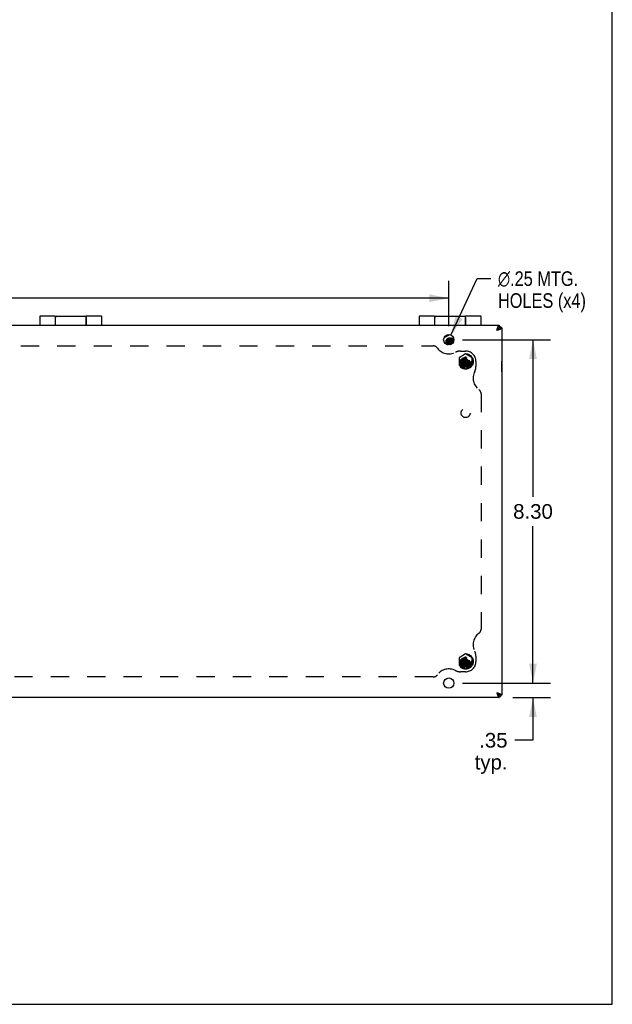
# Model space of a CAD drawing. Header units: inches. Extents: x 0 to 80, y 0 to 51.8.
# Tile 10 of 11: x 65.7 to 80, y 0 to 23.8. Entities that reach past the tile are written whole.
import ezdxf

# ---------------------------------------------------------------- set-up
doc = ezdxf.new("R2010")
doc.units = ezdxf.units.IN
doc.header["$LTSCALE"] = 4.400265
doc.header["$MEASUREMENT"] = 0
doc.linetypes.add('HIDDEN', pattern=[0.2, 0.1, -0.1])
doc.layers.get('0').update_dxf_attribs({"linetype": 'CONTINUOUS'})
for name, color, linetype in [('02___PRT_ALL_AXES', 7, 'CONTINUOUS'), ('06___PRT_ALL_SURFS', 7, 'CONTINUOUS'), ('DEFAULT_2', 8, 'HIDDEN'), ('DIMENSIONS', 7, 'CONTINUOUS')]:
    doc.layers.add(name, color=color, linetype=linetype)
doc.styles.get("Standard").update_dxf_attribs({"font": 'arial.ttf'})
doc.styles.add('TEXTSTYLE_1', font='gdt', dxfattribs={"width": 0.8})
doc.dimstyles.new('DIMSTYLE_1', dxfattribs={"dimtxt": 0.352962, "dimasz": 0.470617, "dimexe": 0.09, "dimexo": 0.07, "dimgap": 0.0375, "dimtad": 0, "dimtih": 1, "dimtoh": 1, "dimzin": 4, "dimdsep": 46, "dimtxsty": 'Standard', "dimblk": '_FILLED', "dimblk1": '_FILLED', "dimblk2": '_FILLED', "dimcen": 0.09, "dimazin": 1, "dimtfac": 1, "dimtofl": 0, "dimtmove": 0, "dimatfit": 3, "dimldrblk": '_FILLED', "dimfxl": 1, "dimtolj": 1, "dimtzin": 4, "dimarcsym": 0})
doc.dimstyles.new('DIMSTYLE_2', dxfattribs={"dimtxt": 0.352962, "dimasz": 0.470617, "dimexe": 0.09, "dimexo": 0.07, "dimgap": 0.09, "dimtad": 0, "dimtih": 1, "dimtoh": 1, "dimzin": 4, "dimdsep": 46, "dimtxsty": 'Standard', "dimblk": '_FILLED', "dimblk1": '_FILLED', "dimblk2": '_FILLED', "dimcen": 0.09, "dimazin": 1, "dimtfac": 1, "dimtofl": 0, "dimtmove": 0, "dimatfit": 1, "dimldrblk": '_FILLED', "dimfxl": 1, "dimtolj": 1, "dimtzin": 4, "dimarcsym": 0})

# ---------------------------------------------------------------- blocks, each defined once
blk = doc.blocks.new('_FILLED')
at = {"color": 0, "linetype": 'ByBlock'}
blk.add_solid([(0, 0), (-1, 0.2), (-1, -0.2)], dxfattribs=at)
blk = doc.blocks.new('*D15')
at = {"layer": 'DIMENSIONS', "color": 2, "linetype": 'Continuous'}
for p, q in [((48.615, 16.39), (48.615, 17.487)), ((76.053, 16.39), (76.053, 17.487)), ((48.615, 17.064), (61.541, 17.064)), ((76.053, 17.064), (63.127, 17.064))]:
    blk.add_line(p, q, dxfattribs=at)
at = {"layer": 'DIMENSIONS', "color": 2, "linetype": 'Continuous', "xscale": 0.4706166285, "yscale": 0.4706166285, "zscale": 0.4706166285, "rotation": 180}
blk.add_blockref('_FILLED', (48.615, 17.064), dxfattribs=at)
at = {"layer": 'DIMENSIONS', "color": 2, "linetype": 'Continuous', "xscale": 0.4706166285, "yscale": 0.4706166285, "zscale": 0.4706166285}
blk.add_blockref('_FILLED', (76.053, 17.064), dxfattribs=at)
at = {"layer": 'DIMENSIONS', "color": 2, "linetype": 'Continuous', "insert": (62.334, 17.24), "char_height": 0.353, "width": 1.2334, "attachment_point": 2, "line_spacing_factor": 0.9}
blk.add_mtext('27.44', dxfattribs=at)
blk = doc.blocks.new('*D16')
at = {"layer": 'DIMENSIONS', "color": 2, "linetype": 'Continuous'}
for p, q in [((76.382, 16.061), (78.512, 16.061)), ((78.088, 16.061), (78.088, 12.264)), ((78.088, 7.761), (78.088, 11.558)), ((76.382, 7.761), (78.512, 7.761))]:
    blk.add_line(p, q, dxfattribs=at)
at = {"layer": 'DIMENSIONS', "color": 2, "linetype": 'Continuous', "xscale": 0.4706166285, "yscale": 0.4706166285, "zscale": 0.4706166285}
for p, rotation in [((78.088, 16.061), 90), ((78.088, 7.761), 270)]:
    blk.add_blockref('_FILLED', p, dxfattribs=dict(at, rotation=rotation))
at = {"layer": 'DIMENSIONS', "color": 2, "linetype": 'Continuous', "insert": (78.088, 12.087), "char_height": 0.353, "width": 0.95917, "attachment_point": 2, "line_spacing_factor": 0.9}
blk.add_mtext('8.30', dxfattribs=at)
blk = doc.blocks.new('*D17')
at = {"layer": 'DIMENSIONS', "color": 2, "linetype": 'Continuous'}
for p, q in [((78.088, 7.761), (78.088, 8.702)), ((76.382, 7.761), (78.512, 7.761)), ((77.603, 7.411), (78.512, 7.411)), ((78.088, 7.411), (78.088, 6.38)), ((78.088, 6.38), (77.65, 6.38))]:
    blk.add_line(p, q, dxfattribs=at)
at = {"layer": 'DIMENSIONS', "color": 2, "linetype": 'Continuous', "xscale": 0.4706166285, "yscale": 0.4706166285, "zscale": 0.4706166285}
for p, rotation in [((78.088, 7.761), 270), ((78.088, 7.411), 90)]:
    blk.add_blockref('_FILLED', p, dxfattribs=dict(at, rotation=rotation))
at = {"layer": 'DIMENSIONS', "color": 2, "linetype": 'Continuous', "insert": (77.473, 6.557), "char_height": 0.353, "width": 0.79384, "attachment_point": 3, "line_spacing_factor": 0.9}
blk.add_mtext('.35\\Ptyp.', dxfattribs=at)
blk = doc.blocks.new('*D18')
at = {"layer": 'DIMENSIONS', "color": 2, "linetype": 'Continuous'}
for p, q in [((76.106, 16.174), (76.74, 17.536)), ((76.74, 17.536), (77.066, 17.536))]:
    blk.add_line(p, q, dxfattribs=at)
at = {"layer": 'DIMENSIONS', "color": 2, "linetype": 'Continuous', "xscale": 0.4706166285, "yscale": 0.4706166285, "zscale": 0.4706166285, "rotation": 245.0159855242}
blk.add_blockref('_FILLED', (76.106, 16.174), dxfattribs=at)
at = {"layer": 'DIMENSIONS', "color": 2, "linetype": 'Continuous', "insert": (77.242, 17.713), "char_height": 0.35296, "width": 2.65444, "attachment_point": 1, "line_spacing_factor": 0.9, "style": 'TEXTSTYLE_1'}
blk.add_mtext('{\\fgdt;n}\\fArial;.25 MTG.\\PHOLES (x4)', dxfattribs=at)

msp = doc.modelspace()

# ---------------------------------------------------------------- linework, layer by layer
at = {"color": 7, "linetype": 'Continuous'}
for p, q in [((80.005, 0), (80.005, 51.768)), ((66.167, 16.618), (66.167, 16.411)), ((66.542, 16.631), (66.542, 16.411)), ((66.547, 16.411), (66.547, 16.601)), ((67.287, 16.601), (67.287, 16.411)), ((67.292, 16.411), (67.292, 16.631)), ((67.667, 16.411), (67.667, 16.618)), ((75.334, 16.618), (75.334, 16.411)), ((75.709, 16.631), (75.709, 16.411)), ((75.714, 16.411), (75.714, 16.601)), ((76.454, 16.601), (76.454, 16.411)), ((76.459, 16.411), (76.459, 16.631)), ((76.834, 16.411), (76.834, 16.618)), ((77.252, 16.329), (77.214, 16.291)), ((77.274, 16.411), (77.274, 16.351)), ((77.274, 16.381), (77.304, 16.381)), ((77.334, 16.351), (77.274, 16.351)), ((76.085, 15.98), (76.084, 15.98)), ((76.03, 15.94), (76.03, 15.939)), ((76.03, 15.94), (76.03, 15.939)), ((76.03, 15.939), (76.03, 15.939)), ((76.03, 15.939), (76.03, 15.938)), ((77.338, 15.539), (77.334, 15.539)), ((77.338, 15.283), (77.338, 15.539)), ((77.338, 15.283), (77.334, 15.283)), ((77.214, 7.531), (77.252, 7.492)), ((77.334, 7.471), (77.274, 7.471)), ((77.274, 7.411), (77.274, 7.471)), ((77.274, 7.441), (77.304, 7.441)), ((0, 0), (80.005, 0))]:
    msp.add_line(p, q, dxfattribs=at)
at = {"color": 3, "linetype": 'Continuous'}
for p, q in [((47.394, 16.411), (77.274, 16.411)), ((77.304, 16.381), (77.304, 16.351)), ((77.334, 16.351), (77.334, 7.471)), ((77.274, 7.411), (47.394, 7.411)), ((77.304, 7.471), (77.304, 7.441))]:
    msp.add_line(p, q, dxfattribs=at)
at = {"color": 7, "linetype": 'Continuous'}
for points in [[(66.542, 16.561), (66.542, 16.561), (66.542, 16.56), (66.542, 16.56), (66.542, 16.559), (66.542, 16.558), (66.542, 16.558), (66.542, 16.557), (66.542, 16.557), (66.542, 16.556), (66.542, 16.556), (66.542, 16.556), (66.543, 16.555), (66.543, 16.555), (66.543, 16.554), (66.543, 16.554), (66.543, 16.554), (66.543, 16.553), (66.543, 16.553), (66.543, 16.553), (66.543, 16.553), (66.543, 16.552), (66.543, 16.552), (66.544, 16.552), (66.544, 16.552)], [(67.291, 16.552), (67.291, 16.552), (67.291, 16.552), (67.291, 16.552), (67.291, 16.553), (67.291, 16.553), (67.291, 16.553), (67.291, 16.553), (67.291, 16.554), (67.291, 16.554), (67.291, 16.554), (67.291, 16.555), (67.292, 16.555), (67.292, 16.556), (67.292, 16.556), (67.292, 16.556), (67.292, 16.557), (67.292, 16.557), (67.292, 16.558), (67.292, 16.558), (67.292, 16.559), (67.292, 16.56), (67.292, 16.56), (67.292, 16.561), (67.292, 16.561)], [(75.709, 16.561), (75.709, 16.561), (75.709, 16.56), (75.709, 16.56), (75.709, 16.559), (75.709, 16.558), (75.709, 16.558), (75.709, 16.557), (75.709, 16.557), (75.709, 16.556), (75.709, 16.556), (75.709, 16.556), (75.709, 16.555), (75.709, 16.555), (75.709, 16.554), (75.709, 16.554), (75.71, 16.554), (75.71, 16.553), (75.71, 16.553), (75.71, 16.553), (75.71, 16.553), (75.71, 16.552), (75.71, 16.552), (75.71, 16.552), (75.71, 16.552)], [(76.457, 16.552), (76.457, 16.552), (76.457, 16.552), (76.457, 16.552), (76.458, 16.553), (76.458, 16.553), (76.458, 16.553), (76.458, 16.553), (76.458, 16.554), (76.458, 16.554), (76.458, 16.554), (76.458, 16.555), (76.458, 16.555), (76.458, 16.556), (76.458, 16.556), (76.458, 16.556), (76.458, 16.557), (76.459, 16.557), (76.459, 16.558), (76.459, 16.558), (76.459, 16.559), (76.459, 16.56), (76.459, 16.56), (76.459, 16.561), (76.459, 16.561)], [(75.944, 16.122), (75.949, 16.124), (75.958, 16.126), (75.966, 16.129), (75.973, 16.132), (75.981, 16.135), (75.988, 16.138), (75.995, 16.141), (76.002, 16.144), (76.009, 16.148), (76.017, 16.151), (76.025, 16.155), (76.032, 16.159), (76.04, 16.164), (76.049, 16.168), (76.056, 16.173), (76.064, 16.178), (76.071, 16.184)], [(77.214, 16.291), (77.219, 16.294), (77.224, 16.297), (77.229, 16.301), (77.234, 16.304), (77.239, 16.307), (77.244, 16.311), (77.248, 16.314), (77.252, 16.317), (77.256, 16.321), (77.26, 16.324), (77.263, 16.327), (77.266, 16.331), (77.268, 16.334), (77.27, 16.337), (77.272, 16.341), (77.273, 16.344), (77.273, 16.347), (77.274, 16.351)], [(77.214, 16.291), (77.217, 16.296), (77.22, 16.301), (77.224, 16.306), (77.227, 16.311), (77.23, 16.316), (77.234, 16.321), (77.237, 16.325), (77.24, 16.329), (77.244, 16.333), (77.247, 16.337), (77.25, 16.34), (77.254, 16.343), (77.257, 16.345), (77.26, 16.347), (77.264, 16.349), (77.267, 16.35), (77.27, 16.351), (77.274, 16.351)], [(77.274, 16.351), (77.272, 16.351), (77.27, 16.35), (77.268, 16.349), (77.267, 16.348), (77.265, 16.347), (77.263, 16.345), (77.261, 16.343), (77.259, 16.341), (77.258, 16.338), (77.256, 16.336), (77.254, 16.333), (77.252, 16.329)], [(77.274, 16.351), (77.274, 16.349), (77.273, 16.347), (77.272, 16.345), (77.271, 16.344), (77.27, 16.342), (77.268, 16.34), (77.266, 16.338), (77.264, 16.337), (77.261, 16.335), (77.259, 16.333), (77.256, 16.331), (77.252, 16.329)], [(76.084, 16.099), (76.075, 16.098), (76.066, 16.098), (76.057, 16.096), (76.049, 16.094), (76.041, 16.091), (76.033, 16.088), (76.025, 16.085), (76.018, 16.08), (76.011, 16.076), (76.005, 16.071), (76, 16.065), (75.995, 16.06), (75.991, 16.053), (75.988, 16.047), (75.985, 16.041), (75.983, 16.034), (75.982, 16.027), (75.982, 16.02), (75.982, 16.014), (75.983, 16.007), (75.985, 16), (75.988, 15.994), (75.991, 15.987), (75.996, 15.981), (76, 15.976), (76.006, 15.97), (76.006, 15.97)], [(76.084, 16.097), (76.076, 16.096), (76.069, 16.096), (76.062, 16.094), (76.055, 16.093), (76.048, 16.091), (76.041, 16.088), (76.035, 16.085), (76.029, 16.081), (76.024, 16.078), (76.019, 16.073), (76.014, 16.069), (76.01, 16.064), (76.007, 16.059), (76.004, 16.054), (76.002, 16.048), (76, 16.043), (75.999, 16.037), (75.999, 16.032)], [(75.999, 16.032), (75.999, 16.026), (76, 16.02), (76.002, 16.014), (76.004, 16.009), (76.006, 16.005)], [(76.006, 16.058), (76.006, 16.058), (76.006, 16.056), (76.006, 16.055), (76.006, 16.053), (76.006, 16.052), (76.006, 16.05), (76.006, 16.048), (76.006, 16.047), (76.007, 16.045), (76.007, 16.043), (76.007, 16.042)], [(76.007, 16.043), (76.007, 16.042), (76.007, 16.04), (76.007, 16.039), (76.006, 16.037), (76.006, 16.035), (76.006, 16.034), (76.006, 16.032), (76.006, 16.03), (76.006, 16.029), (76.006, 16.027), (76.006, 16.026), (76.007, 16.024), (76.007, 16.022), (76.007, 16.021)], [(76.007, 16.022), (76.007, 16.021), (76.007, 16.019), (76.007, 16.017), (76.006, 16.016), (76.006, 16.014), (76.006, 16.013), (76.006, 16.011), (76.006, 16.009), (76.006, 16.008), (76.006, 16.006), (76.006, 16.004), (76.007, 16.003), (76.007, 16.001), (76.007, 16)], [(76.007, 16.001), (76.007, 16), (76.007, 15.998), (76.007, 15.996), (76.006, 15.995), (76.006, 15.993), (76.006, 15.992), (76.006, 15.99), (76.006, 15.988), (76.006, 15.987), (76.006, 15.985), (76.006, 15.983), (76.007, 15.982), (76.007, 15.98), (76.007, 15.978), (76.007, 15.978)], [(76.007, 15.98), (76.007, 15.978), (76.007, 15.977), (76.007, 15.975), (76.006, 15.973), (76.006, 15.972), (76.006, 15.97), (76.006, 15.968), (76.006, 15.967), (76.006, 15.965), (76.006, 15.964), (76.006, 15.962), (76.007, 15.96), (76.007, 15.959), (76.007, 15.957)], [(76.007, 15.958), (76.007, 15.957), (76.007, 15.955), (76.006, 15.954), (76.006, 15.952), (76.006, 15.95), (76.006, 15.949), (76.006, 15.947), (76.006, 15.945), (76.006, 15.945)], [(76.03, 16.078), (76.029, 16.076), (76.027, 16.075), (76.026, 16.074), (76.025, 16.073), (76.023, 16.071), (76.022, 16.07), (76.021, 16.069), (76.02, 16.067), (76.019, 16.066), (76.018, 16.065), (76.016, 16.063), (76.016, 16.062), (76.015, 16.06), (76.014, 16.059), (76.013, 16.057), (76.012, 16.056), (76.011, 16.054), (76.011, 16.053), (76.01, 16.051), (76.009, 16.05), (76.009, 16.048), (76.008, 16.047), (76.008, 16.045), (76.007, 16.043)], [(76.029, 16.055), (76.027, 16.054), (76.026, 16.053), (76.025, 16.052), (76.023, 16.05), (76.022, 16.049), (76.021, 16.048), (76.02, 16.046), (76.019, 16.045), (76.018, 16.044), (76.017, 16.042), (76.016, 16.041), (76.015, 16.039), (76.014, 16.038), (76.013, 16.036), (76.012, 16.035), (76.011, 16.033), (76.011, 16.032), (76.01, 16.03), (76.009, 16.029), (76.009, 16.027), (76.008, 16.026), (76.008, 16.024), (76.007, 16.022)], [(76.111, 16.052), (76.109, 16.052), (76.107, 16.053), (76.105, 16.053), (76.103, 16.053), (76.101, 16.053), (76.099, 16.054), (76.097, 16.054), (76.095, 16.054), (76.093, 16.054), (76.091, 16.054), (76.089, 16.054), (76.087, 16.054), (76.085, 16.054), (76.083, 16.054), (76.081, 16.054), (76.079, 16.054), (76.077, 16.054), (76.075, 16.054), (76.073, 16.053), (76.071, 16.053), (76.069, 16.053), (76.067, 16.052), (76.065, 16.052), (76.063, 16.051), (76.061, 16.051), (76.06, 16.05), (76.058, 16.05), (76.056, 16.049), (76.054, 16.048), (76.052, 16.048), (76.05, 16.047), (76.048, 16.046), (76.047, 16.045), (76.045, 16.044), (76.043, 16.044), (76.041, 16.043), (76.04, 16.042), (76.038, 16.041), (76.037, 16.04), (76.035, 16.039), (76.033, 16.038), (76.032, 16.036), (76.03, 16.035), (76.029, 16.034), (76.028, 16.033), (76.026, 16.032), (76.025, 16.031), (76.024, 16.029), (76.022, 16.028), (76.021, 16.027), (76.02, 16.025), (76.019, 16.024), (76.018, 16.023), (76.017, 16.021), (76.016, 16.02), (76.015, 16.018), (76.014, 16.017), (76.013, 16.015), (76.012, 16.014), (76.011, 16.012), (76.011, 16.011), (76.01, 16.009), (76.009, 16.008), (76.009, 16.006), (76.008, 16.004), (76.008, 16.003), (76.007, 16.001)], [(76.109, 16.031), (76.107, 16.031), (76.105, 16.032), (76.103, 16.032), (76.101, 16.032), (76.099, 16.033), (76.097, 16.033), (76.095, 16.033), (76.093, 16.033), (76.091, 16.033), (76.089, 16.033), (76.087, 16.033), (76.085, 16.033), (76.083, 16.033), (76.081, 16.033), (76.079, 16.033), (76.077, 16.033), (76.075, 16.032), (76.073, 16.032), (76.071, 16.032), (76.069, 16.031), (76.067, 16.031), (76.065, 16.03), (76.063, 16.03), (76.061, 16.029), (76.059, 16.029), (76.057, 16.028), (76.055, 16.028), (76.054, 16.027), (76.052, 16.026), (76.05, 16.026), (76.048, 16.025), (76.046, 16.024), (76.045, 16.023), (76.043, 16.022), (76.041, 16.021), (76.04, 16.02), (76.038, 16.019), (76.036, 16.018), (76.035, 16.017), (76.033, 16.016), (76.032, 16.015), (76.03, 16.014), (76.029, 16.013), (76.027, 16.012), (76.026, 16.01), (76.025, 16.009), (76.023, 16.008), (76.022, 16.007), (76.021, 16.005), (76.02, 16.004), (76.019, 16.002), (76.018, 16.001), (76.017, 16), (76.016, 15.998), (76.015, 15.997), (76.014, 15.995), (76.013, 15.994), (76.012, 15.992), (76.011, 15.991), (76.011, 15.989), (76.01, 15.988), (76.009, 15.986), (76.009, 15.985), (76.008, 15.983), (76.008, 15.981), (76.007, 15.98)], [(76.107, 16.01), (76.105, 16.011), (76.103, 16.011), (76.101, 16.011), (76.099, 16.011), (76.097, 16.012), (76.095, 16.012), (76.093, 16.012), (76.091, 16.012), (76.089, 16.012), (76.087, 16.012), (76.085, 16.012), (76.083, 16.012), (76.081, 16.012), (76.079, 16.011), (76.077, 16.011), (76.075, 16.011), (76.073, 16.011), (76.071, 16.01), (76.069, 16.01), (76.067, 16.01), (76.065, 16.009), (76.063, 16.009), (76.061, 16.008), (76.059, 16.008), (76.057, 16.007), (76.055, 16.006), (76.053, 16.006), (76.052, 16.005), (76.05, 16.004), (76.048, 16.003), (76.046, 16.003), (76.044, 16.002), (76.043, 16.001), (76.041, 16), (76.039, 15.999), (76.038, 15.998), (76.036, 15.997), (76.035, 15.996), (76.033, 15.995), (76.031, 15.994), (76.03, 15.993), (76.029, 15.991), (76.027, 15.99), (76.026, 15.989), (76.024, 15.988), (76.023, 15.986), (76.022, 15.985), (76.021, 15.984), (76.02, 15.982), (76.018, 15.981), (76.017, 15.98), (76.016, 15.978), (76.015, 15.977), (76.014, 15.975), (76.014, 15.974), (76.013, 15.972), (76.012, 15.971), (76.011, 15.969), (76.011, 15.968), (76.01, 15.966), (76.009, 15.965), (76.009, 15.963), (76.008, 15.962), (76.008, 15.96), (76.007, 15.958)], [(76.024, 15.939), (76.024, 15.94), (76.024, 15.941), (76.025, 15.942), (76.025, 15.943), (76.025, 15.945), (76.026, 15.946), (76.026, 15.947), (76.027, 15.948), (76.027, 15.949), (76.028, 15.95), (76.028, 15.951), (76.029, 15.953)], [(76.16, 16.01), (76.16, 16.011), (76.161, 16.012), (76.161, 16.014), (76.161, 16.015), (76.161, 16.017), (76.161, 16.018), (76.161, 16.02), (76.161, 16.021), (76.161, 16.023), (76.161, 16.024), (76.161, 16.025), (76.161, 16.027), (76.161, 16.028), (76.16, 16.03), (76.16, 16.031), (76.16, 16.033), (76.159, 16.034), (76.159, 16.035), (76.158, 16.037), (76.158, 16.038), (76.157, 16.04), (76.156, 16.041), (76.156, 16.042), (76.155, 16.044), (76.154, 16.045), (76.153, 16.046), (76.152, 16.048), (76.151, 16.049), (76.15, 16.05), (76.149, 16.051), (76.148, 16.053), (76.147, 16.054), (76.146, 16.055), (76.144, 16.056), (76.143, 16.057), (76.142, 16.058), (76.14, 16.059), (76.139, 16.06), (76.138, 16.061), (76.136, 16.062), (76.135, 16.063), (76.133, 16.064), (76.132, 16.065), (76.13, 16.066), (76.128, 16.067), (76.127, 16.067), (76.125, 16.068), (76.123, 16.069), (76.122, 16.07), (76.12, 16.07), (76.118, 16.071), (76.116, 16.071), (76.114, 16.072), (76.112, 16.072), (76.111, 16.073), (76.109, 16.073), (76.107, 16.074), (76.105, 16.074), (76.103, 16.074), (76.101, 16.075), (76.099, 16.075), (76.097, 16.075), (76.095, 16.075), (76.093, 16.075), (76.091, 16.076), (76.089, 16.076), (76.087, 16.076), (76.085, 16.076), (76.083, 16.075), (76.081, 16.075), (76.079, 16.075), (76.077, 16.075), (76.075, 16.075), (76.073, 16.074), (76.071, 16.074), (76.069, 16.074), (76.067, 16.073), (76.065, 16.073), (76.063, 16.072), (76.061, 16.072), (76.059, 16.071), (76.057, 16.071), (76.056, 16.07), (76.054, 16.069), (76.052, 16.069), (76.05, 16.068), (76.048, 16.067), (76.046, 16.066), (76.045, 16.066), (76.043, 16.065), (76.041, 16.064), (76.04, 16.063), (76.038, 16.062), (76.036, 16.061), (76.035, 16.06), (76.033, 16.059), (76.032, 16.058), (76.03, 16.056), (76.029, 16.055)], [(76.029, 15.953), (76.03, 15.954), (76.031, 15.955), (76.031, 15.956), (76.032, 15.957), (76.033, 15.958), (76.034, 15.959), (76.035, 15.96), (76.036, 15.96), (76.037, 15.961), (76.038, 15.962), (76.039, 15.963), (76.04, 15.964), (76.041, 15.965), (76.042, 15.965), (76.043, 15.966)], [(76.083, 16.097), (76.081, 16.097), (76.079, 16.096), (76.077, 16.096), (76.075, 16.096), (76.073, 16.096), (76.071, 16.095), (76.069, 16.095), (76.067, 16.095), (76.065, 16.094), (76.063, 16.094), (76.061, 16.093), (76.059, 16.093), (76.057, 16.092), (76.055, 16.091), (76.054, 16.091), (76.052, 16.09), (76.05, 16.089), (76.048, 16.088), (76.046, 16.088), (76.045, 16.087), (76.043, 16.086), (76.041, 16.085), (76.039, 16.084), (76.038, 16.083), (76.036, 16.082), (76.035, 16.081), (76.033, 16.08), (76.032, 16.079), (76.03, 16.078)], [(76.044, 15.967), (76.043, 15.966), (76.042, 15.965), (76.041, 15.964), (76.04, 15.963), (76.039, 15.962), (76.039, 15.962), (76.038, 15.961), (76.037, 15.96), (76.036, 15.959), (76.036, 15.958), (76.035, 15.957), (76.034, 15.956), (76.034, 15.954), (76.033, 15.953), (76.033, 15.952), (76.032, 15.951), (76.032, 15.95), (76.031, 15.949), (76.031, 15.948), (76.031, 15.947), (76.03, 15.946), (76.03, 15.945), (76.03, 15.943), (76.03, 15.942), (76.03, 15.941), (76.03, 15.94)], [(76.031, 15.948), (76.031, 15.947), (76.03, 15.945), (76.03, 15.944), (76.03, 15.943), (76.03, 15.942), (76.03, 15.941), (76.03, 15.94)], [(76.043, 15.966), (76.042, 15.965), (76.041, 15.964), (76.04, 15.964), (76.039, 15.963), (76.039, 15.962), (76.038, 15.961), (76.037, 15.96), (76.036, 15.959), (76.036, 15.958), (76.035, 15.957), (76.034, 15.955), (76.034, 15.954), (76.033, 15.953), (76.033, 15.952), (76.032, 15.951), (76.032, 15.95), (76.031, 15.949), (76.031, 15.948)], [(76.065, 15.979), (76.064, 15.979), (76.062, 15.978), (76.061, 15.978), (76.06, 15.977), (76.058, 15.977), (76.057, 15.976), (76.056, 15.975), (76.055, 15.975), (76.053, 15.974), (76.052, 15.973), (76.051, 15.972), (76.05, 15.972), (76.048, 15.971), (76.047, 15.97), (76.046, 15.969), (76.045, 15.968), (76.044, 15.967), (76.043, 15.966)], [(76.054, 15.974), (76.053, 15.973), (76.052, 15.972), (76.051, 15.972), (76.049, 15.971), (76.048, 15.97), (76.047, 15.969), (76.046, 15.969), (76.045, 15.968), (76.044, 15.967)], [(76.084, 15.98), (76.082, 15.98), (76.081, 15.98), (76.079, 15.98), (76.078, 15.98), (76.076, 15.98), (76.075, 15.98), (76.073, 15.979), (76.072, 15.979), (76.07, 15.979), (76.069, 15.979), (76.067, 15.978), (76.066, 15.978), (76.064, 15.978), (76.063, 15.977), (76.062, 15.977), (76.06, 15.976), (76.059, 15.976), (76.057, 15.975), (76.056, 15.974), (76.055, 15.974), (76.054, 15.973)], [(76.084, 15.98), (76.082, 15.98), (76.081, 15.98), (76.079, 15.98), (76.078, 15.98), (76.076, 15.98), (76.075, 15.98), (76.073, 15.98), (76.072, 15.979), (76.07, 15.979), (76.069, 15.979), (76.068, 15.978), (76.066, 15.978), (76.065, 15.978), (76.063, 15.977), (76.062, 15.977), (76.061, 15.976), (76.059, 15.976), (76.058, 15.975), (76.057, 15.975), (76.055, 15.974), (76.054, 15.974)], [(76.054, 15.973), (76.055, 15.974), (76.056, 15.975), (76.057, 15.975), (76.058, 15.976), (76.059, 15.977), (76.061, 15.977), (76.062, 15.978), (76.063, 15.979), (76.065, 15.979)], [(76.063, 15.936), (76.063, 15.937), (76.063, 15.937), (76.063, 15.938), (76.063, 15.938), (76.063, 15.939), (76.063, 15.939), (76.063, 15.94), (76.063, 15.941), (76.063, 15.941), (76.063, 15.942), (76.063, 15.942), (76.063, 15.943), (76.064, 15.943), (76.064, 15.944), (76.064, 15.945), (76.064, 15.945), (76.065, 15.946), (76.065, 15.946), (76.065, 15.947), (76.066, 15.947), (76.066, 15.948), (76.066, 15.948), (76.067, 15.949), (76.067, 15.949), (76.068, 15.949), (76.068, 15.95), (76.069, 15.95), (76.069, 15.951), (76.07, 15.951), (76.071, 15.951), (76.071, 15.952), (76.072, 15.952), (76.072, 15.952), (76.073, 15.953), (76.074, 15.953), (76.074, 15.953), (76.075, 15.954), (76.076, 15.954), (76.076, 15.954), (76.077, 15.954), (76.078, 15.954), (76.079, 15.955), (76.079, 15.955), (76.08, 15.955), (76.081, 15.955), (76.081, 15.955), (76.082, 15.955), (76.083, 15.955), (76.084, 15.955)], [(76.065, 15.979), (76.066, 15.98), (76.067, 15.98), (76.069, 15.981), (76.07, 15.981), (76.072, 15.982), (76.073, 15.982), (76.075, 15.982), (76.076, 15.983), (76.078, 15.983), (76.079, 15.983), (76.081, 15.984), (76.082, 15.984), (76.084, 15.984), (76.085, 15.984), (76.087, 15.984), (76.089, 15.984), (76.09, 15.984), (76.092, 15.984), (76.093, 15.984), (76.095, 15.984), (76.097, 15.984), (76.098, 15.984), (76.1, 15.984), (76.102, 15.984), (76.103, 15.984), (76.105, 15.983), (76.106, 15.983), (76.108, 15.983), (76.11, 15.982), (76.111, 15.982), (76.113, 15.982), (76.114, 15.981), (76.116, 15.981), (76.117, 15.98), (76.119, 15.98), (76.12, 15.979), (76.122, 15.978), (76.123, 15.978), (76.125, 15.977), (76.126, 15.976), (76.128, 15.976), (76.129, 15.975), (76.13, 15.974), (76.132, 15.973), (76.133, 15.972), (76.134, 15.971), (76.136, 15.971), (76.137, 15.97), (76.138, 15.969)], [(76.069, 15.937), (76.069, 15.937), (76.069, 15.937), (76.069, 15.938), (76.069, 15.938), (76.068, 15.939), (76.068, 15.939), (76.068, 15.94), (76.068, 15.94), (76.068, 15.94), (76.068, 15.941), (76.068, 15.941), (76.068, 15.942), (76.068, 15.942), (76.068, 15.943), (76.068, 15.943), (76.068, 15.943), (76.068, 15.944), (76.068, 15.944), (76.068, 15.945), (76.068, 15.945), (76.068, 15.946), (76.069, 15.946), (76.069, 15.946), (76.069, 15.947), (76.069, 15.947), (76.069, 15.948), (76.07, 15.948), (76.07, 15.948), (76.07, 15.949), (76.071, 15.949), (76.071, 15.949), (76.071, 15.95), (76.072, 15.95), (76.072, 15.95), (76.072, 15.951), (76.073, 15.951), (76.073, 15.951), (76.074, 15.952), (76.074, 15.952), (76.075, 15.952), (76.075, 15.952), (76.076, 15.953), (76.076, 15.953), (76.077, 15.953), (76.077, 15.953), (76.078, 15.953), (76.078, 15.954), (76.079, 15.954), (76.079, 15.954), (76.08, 15.954), (76.08, 15.954), (76.081, 15.954), (76.081, 15.954), (76.082, 15.954), (76.083, 15.954), (76.083, 15.954), (76.084, 15.954)], [(76.177, 16.052), (76.176, 16.054), (76.172, 16.06), (76.167, 16.066), (76.162, 16.071), (76.156, 16.076), (76.149, 16.081), (76.142, 16.085), (76.134, 16.088), (76.126, 16.092), (76.118, 16.094), (76.109, 16.096), (76.101, 16.098), (76.092, 16.098), (76.084, 16.099)], [(76.149, 16.074), (76.144, 16.078), (76.138, 16.082), (76.132, 16.085), (76.126, 16.088), (76.119, 16.091), (76.112, 16.093), (76.105, 16.095), (76.098, 16.096), (76.091, 16.096), (76.084, 16.097)], [(76.118, 15.971), (76.117, 15.972), (76.116, 15.972), (76.114, 15.973), (76.113, 15.974), (76.112, 15.974), (76.111, 15.975), (76.109, 15.975), (76.108, 15.976), (76.107, 15.976), (76.105, 15.977), (76.104, 15.977), (76.103, 15.978), (76.101, 15.978), (76.1, 15.978), (76.098, 15.979), (76.097, 15.979), (76.096, 15.979), (76.094, 15.98), (76.093, 15.98), (76.091, 15.98), (76.09, 15.98), (76.088, 15.98), (76.087, 15.98), (76.085, 15.98), (76.084, 15.98)], [(76.084, 15.955), (76.084, 15.955), (76.085, 15.955), (76.086, 15.955), (76.087, 15.955), (76.087, 15.955), (76.088, 15.955), (76.089, 15.955), (76.09, 15.954), (76.09, 15.954), (76.091, 15.954), (76.092, 15.954), (76.092, 15.954), (76.093, 15.953), (76.094, 15.953), (76.094, 15.953), (76.095, 15.952), (76.096, 15.952), (76.096, 15.952), (76.097, 15.951), (76.097, 15.951), (76.098, 15.951), (76.099, 15.95), (76.099, 15.95), (76.1, 15.949), (76.1, 15.949), (76.101, 15.949), (76.101, 15.948), (76.101, 15.948), (76.102, 15.947), (76.102, 15.947), (76.102, 15.946)], [(76.084, 15.954), (76.084, 15.954), (76.085, 15.954), (76.085, 15.954), (76.086, 15.954), (76.087, 15.954), (76.087, 15.954), (76.088, 15.954), (76.088, 15.954), (76.089, 15.954), (76.089, 15.954), (76.09, 15.953), (76.09, 15.953), (76.091, 15.953), (76.091, 15.953), (76.092, 15.953), (76.092, 15.952), (76.093, 15.952), (76.093, 15.952), (76.094, 15.952), (76.094, 15.951), (76.095, 15.951), (76.095, 15.951), (76.095, 15.95), (76.096, 15.95), (76.096, 15.95), (76.097, 15.949), (76.097, 15.949), (76.097, 15.949), (76.097, 15.948), (76.098, 15.948), (76.098, 15.948), (76.098, 15.947), (76.099, 15.947), (76.099, 15.946), (76.099, 15.946), (76.099, 15.946), (76.099, 15.945), (76.099, 15.945)], [(76.129, 15.962), (76.129, 15.962), (76.128, 15.963), (76.127, 15.964), (76.126, 15.965), (76.125, 15.966), (76.124, 15.966), (76.123, 15.967), (76.122, 15.968), (76.121, 15.969), (76.12, 15.97), (76.119, 15.97), (76.117, 15.971), (76.116, 15.972), (76.115, 15.973), (76.114, 15.973), (76.113, 15.974), (76.111, 15.975), (76.11, 15.975), (76.109, 15.976), (76.107, 15.976), (76.106, 15.977), (76.104, 15.977), (76.103, 15.978), (76.102, 15.978), (76.1, 15.978), (76.099, 15.979), (76.097, 15.979), (76.096, 15.979), (76.094, 15.979), (76.093, 15.98), (76.091, 15.98), (76.09, 15.98), (76.088, 15.98), (76.087, 15.98), (76.085, 15.98)], [(76.152, 15.985), (76.151, 15.985), (76.15, 15.987), (76.149, 15.988), (76.148, 15.989), (76.147, 15.99), (76.146, 15.991), (76.144, 15.993), (76.143, 15.994), (76.142, 15.995), (76.14, 15.996), (76.139, 15.997), (76.137, 15.998), (76.136, 15.999), (76.135, 16), (76.133, 16.001), (76.131, 16.001), (76.13, 16.002), (76.128, 16.003), (76.126, 16.004), (76.125, 16.005), (76.123, 16.005), (76.121, 16.006), (76.12, 16.007), (76.118, 16.007), (76.116, 16.008), (76.114, 16.008), (76.112, 16.009), (76.11, 16.009), (76.108, 16.01), (76.107, 16.01)], [(76.158, 15.994), (76.158, 15.994), (76.158, 15.996), (76.157, 15.997), (76.156, 15.999), (76.156, 16), (76.155, 16.001), (76.154, 16.003), (76.153, 16.004), (76.152, 16.005), (76.151, 16.006), (76.15, 16.008), (76.149, 16.009), (76.148, 16.01), (76.147, 16.011), (76.146, 16.012), (76.144, 16.014), (76.143, 16.015), (76.142, 16.016), (76.14, 16.017), (76.139, 16.018), (76.138, 16.019), (76.136, 16.02), (76.135, 16.021), (76.133, 16.022), (76.132, 16.023), (76.13, 16.023), (76.128, 16.024), (76.127, 16.025), (76.125, 16.026), (76.123, 16.027), (76.122, 16.027), (76.12, 16.028), (76.118, 16.028), (76.116, 16.029), (76.114, 16.03), (76.112, 16.03), (76.111, 16.031), (76.109, 16.031)], [(76.161, 15.999), (76.161, 16), (76.161, 16.001), (76.161, 16.003), (76.161, 16.004), (76.161, 16.006), (76.161, 16.007), (76.16, 16.008), (76.16, 16.01), (76.16, 16.011), (76.159, 16.013), (76.159, 16.014), (76.158, 16.016), (76.158, 16.017), (76.157, 16.018), (76.156, 16.02), (76.156, 16.021), (76.155, 16.022), (76.154, 16.024), (76.153, 16.025), (76.152, 16.026), (76.151, 16.028), (76.15, 16.029), (76.149, 16.03), (76.148, 16.031), (76.147, 16.032), (76.146, 16.034), (76.145, 16.035), (76.143, 16.036), (76.142, 16.037), (76.141, 16.038), (76.139, 16.039), (76.138, 16.04), (76.136, 16.041), (76.135, 16.042), (76.133, 16.043), (76.132, 16.044), (76.13, 16.045), (76.128, 16.045), (76.127, 16.046), (76.125, 16.047), (76.123, 16.048), (76.122, 16.048), (76.12, 16.049), (76.118, 16.05), (76.116, 16.05), (76.114, 16.051), (76.113, 16.051), (76.111, 16.052)], [(76.129, 15.962), (76.128, 15.962), (76.127, 15.963), (76.126, 15.964), (76.125, 15.965), (76.124, 15.966), (76.123, 15.967), (76.122, 15.968), (76.121, 15.969), (76.12, 15.969), (76.119, 15.97), (76.118, 15.971)], [(76.16, 16.032), (76.16, 16.032), (76.161, 16.034), (76.161, 16.035), (76.161, 16.037), (76.161, 16.038), (76.161, 16.039), (76.161, 16.041), (76.161, 16.042), (76.161, 16.044), (76.161, 16.045), (76.161, 16.047), (76.161, 16.048), (76.161, 16.05), (76.16, 16.051), (76.16, 16.053), (76.16, 16.054), (76.159, 16.055), (76.159, 16.057), (76.158, 16.058), (76.158, 16.06), (76.157, 16.061), (76.156, 16.062), (76.156, 16.064), (76.155, 16.065), (76.154, 16.066), (76.153, 16.068), (76.152, 16.069), (76.151, 16.07), (76.15, 16.071), (76.149, 16.073), (76.148, 16.074), (76.147, 16.075), (76.146, 16.076)], [(76.169, 16.032), (76.168, 16.037), (76.167, 16.043), (76.166, 16.049), (76.163, 16.054), (76.161, 16.059), (76.157, 16.064), (76.153, 16.069), (76.149, 16.074)], [(76.16, 16.053), (76.16, 16.054), (76.161, 16.055), (76.161, 16.056), (76.161, 16.058), (76.161, 16.058)], [(76.161, 16.005), (76.164, 16.009), (76.166, 16.015), (76.167, 16.02), (76.168, 16.026), (76.169, 16.032)], [(77.214, 7.531), (77.219, 7.528), (77.224, 7.524), (77.229, 7.521), (77.234, 7.517), (77.239, 7.514), (77.244, 7.511), (77.248, 7.507), (77.252, 7.504), (77.256, 7.501), (77.26, 7.497), (77.263, 7.494), (77.266, 7.491), (77.268, 7.487), (77.27, 7.484), (77.272, 7.481), (77.273, 7.477), (77.273, 7.474), (77.274, 7.471)], [(77.214, 7.531), (77.217, 7.526), (77.22, 7.52), (77.224, 7.515), (77.227, 7.51), (77.23, 7.505), (77.234, 7.501), (77.237, 7.496), (77.24, 7.492), (77.244, 7.488), (77.247, 7.485), (77.25, 7.482), (77.254, 7.479), (77.257, 7.476), (77.26, 7.474), (77.264, 7.473), (77.267, 7.472), (77.27, 7.471), (77.274, 7.471)], [(77.274, 7.471), (77.272, 7.471), (77.27, 7.471), (77.268, 7.472), (77.267, 7.473), (77.265, 7.475), (77.263, 7.476), (77.261, 7.478), (77.259, 7.481), (77.258, 7.483), (77.256, 7.486), (77.254, 7.489), (77.252, 7.492)], [(77.274, 7.471), (77.274, 7.473), (77.273, 7.474), (77.272, 7.476), (77.271, 7.478), (77.27, 7.48), (77.268, 7.482), (77.266, 7.483), (77.264, 7.485), (77.261, 7.487), (77.259, 7.489), (77.256, 7.49), (77.252, 7.492)]]:
    msp.add_lwpolyline(points, dxfattribs=at)
at = {"color": 3, "linetype": 'Continuous'}
for points in [[(77.214, 16.291), (77.216, 16.299), (77.219, 16.308), (77.222, 16.316), (77.225, 16.325), (77.227, 16.333), (77.23, 16.341), (77.233, 16.348), (77.236, 16.356), (77.238, 16.363), (77.241, 16.369), (77.244, 16.376), (77.246, 16.382), (77.249, 16.387), (77.252, 16.392), (77.255, 16.396), (77.257, 16.4), (77.26, 16.403), (77.263, 16.406), (77.266, 16.408), (77.268, 16.41), (77.271, 16.411), (77.274, 16.411)], [(77.214, 16.291), (77.222, 16.294), (77.231, 16.296), (77.239, 16.299), (77.248, 16.302), (77.256, 16.304), (77.264, 16.307), (77.271, 16.31), (77.279, 16.313), (77.286, 16.315), (77.292, 16.318), (77.299, 16.321), (77.304, 16.324), (77.31, 16.326), (77.315, 16.329), (77.319, 16.332), (77.323, 16.334), (77.326, 16.337), (77.329, 16.34), (77.331, 16.343), (77.333, 16.345), (77.333, 16.348), (77.334, 16.351)], [(77.214, 7.531), (77.222, 7.528), (77.231, 7.525), (77.239, 7.523), (77.248, 7.52), (77.256, 7.517), (77.264, 7.514), (77.271, 7.512), (77.279, 7.509), (77.286, 7.506), (77.292, 7.504), (77.299, 7.501), (77.304, 7.498), (77.31, 7.495), (77.315, 7.493), (77.319, 7.49), (77.323, 7.487), (77.326, 7.484), (77.329, 7.482), (77.331, 7.479), (77.333, 7.476), (77.333, 7.474), (77.334, 7.471)], [(77.214, 7.531), (77.216, 7.522), (77.219, 7.514), (77.222, 7.505), (77.225, 7.497), (77.227, 7.489), (77.23, 7.481), (77.233, 7.473), (77.236, 7.466), (77.238, 7.459), (77.241, 7.452), (77.244, 7.446), (77.246, 7.44), (77.249, 7.435), (77.252, 7.43), (77.255, 7.426), (77.257, 7.422), (77.26, 7.418), (77.263, 7.416), (77.266, 7.414), (77.268, 7.412), (77.271, 7.411), (77.274, 7.411)]]:
    msp.add_lwpolyline(points, dxfattribs=at)
at = {"color": 7, "linetype": 'Continuous'}
for centre, radius, start, end in [((66.18, 16.618), 0.013, 90, 180), ((66.577, 16.601), 0.03, 90, 180), ((67.257, 16.601), 0.03, 0, 90), ((67.654, 16.618), 0.013, 0, 90), ((75.347, 16.618), 0.013, 90, 180), ((75.744, 16.601), 0.03, 90, 180), ((76.424, 16.601), 0.03, 0, 90), ((76.821, 16.618), 0.013, 0, 90)]:
    msp.add_arc(centre, radius, start, end, dxfattribs=at)
at = {"layer": '02___PRT_ALL_AXES', "color": 7, "linetype": 'Continuous'}
for p, q in [((66.542, 16.631), (66.18, 16.631)), ((66.542, 16.552), (66.547, 16.552)), ((66.577, 16.631), (67.257, 16.631)), ((67.287, 16.552), (67.292, 16.552)), ((67.654, 16.631), (67.292, 16.631)), ((75.709, 16.631), (75.347, 16.631)), ((75.709, 16.552), (75.714, 16.552)), ((75.744, 16.631), (76.424, 16.631)), ((76.454, 16.552), (76.459, 16.552)), ((76.821, 16.631), (76.459, 16.631))]:
    msp.add_line(p, q, dxfattribs=at)
at = {"layer": '02___PRT_ALL_AXES', "color": 3, "linetype": 'Continuous'}
for centre in [(76.053, 16.061), (76.053, 7.761)]:
    msp.add_circle(centre, 0.125, dxfattribs=at)
at = {"layer": '02___PRT_ALL_AXES', "color": 8, "linetype": 'HIDDEN'}
for centre, radius in [((76.459, 15.536), 0.141), ((76.459, 15.536), 0.125), ((76.459, 14.286), 0.109), ((76.459, 8.286), 0.141), ((76.459, 8.286), 0.125)]:
    msp.add_circle(centre, radius, dxfattribs=at)
at = {"layer": '06___PRT_ALL_SURFS', "color": 8, "linetype": 'HIDDEN'}
for p, q in [((76.459, 15.716), (76.303, 15.626)), ((76.615, 15.626), (76.459, 15.716)), ((76.303, 15.626), (76.303, 15.446)), ((76.615, 15.446), (76.615, 15.626)), ((76.303, 15.446), (76.459, 15.356)), ((76.459, 15.356), (76.615, 15.446)), ((76.459, 8.466), (76.303, 8.376)), ((76.303, 8.376), (76.303, 8.196)), ((76.615, 8.376), (76.459, 8.466)), ((76.615, 8.196), (76.615, 8.376)), ((76.303, 8.196), (76.459, 8.106)), ((76.459, 8.106), (76.615, 8.196))]:
    msp.add_line(p, q, dxfattribs=at)
for centre in [(76.459, 15.536), (76.459, 8.286)]:
    msp.add_circle(centre, 0.14, dxfattribs=at)
at = {"layer": 'DEFAULT_2', "color": 8, "linetype": 'HIDDEN'}
for p, q in [((48.992, 15.911), (75.676, 15.911)), ((76.334, 15.786), (76.459, 15.786)), ((76.359, 15.52), (76.558, 15.551)), ((76.36, 15.551), (76.359, 15.551)), ((76.359, 15.551), (76.558, 15.52)), ((76.359, 15.52), (76.36, 15.52)), ((76.39, 15.551), (76.36, 15.551)), ((76.36, 15.52), (76.39, 15.52)), ((76.424, 15.571), (76.39, 15.551)), ((76.39, 15.52), (76.527, 15.551)), ((76.39, 15.551), (76.527, 15.52)), ((76.39, 15.52), (76.424, 15.501)), ((76.443, 15.604), (76.424, 15.571)), ((76.424, 15.501), (76.494, 15.571)), ((76.424, 15.571), (76.494, 15.501)), ((76.424, 15.501), (76.443, 15.467)), ((76.443, 15.437), (76.474, 15.635)), ((76.443, 15.635), (76.443, 15.634)), ((76.474, 15.437), (76.443, 15.635)), ((76.443, 15.634), (76.443, 15.604)), ((76.443, 15.467), (76.474, 15.604)), ((76.474, 15.467), (76.443, 15.604)), ((76.443, 15.467), (76.443, 15.438)), ((76.459, 15.536), (76.459, 15.61)), ((76.459, 15.536), (76.553, 15.536)), ((76.474, 15.634), (76.474, 15.635)), ((76.474, 15.604), (76.474, 15.634)), ((76.494, 15.571), (76.474, 15.604)), ((76.474, 15.467), (76.494, 15.501)), ((76.474, 15.438), (76.474, 15.467)), ((76.527, 15.551), (76.494, 15.571)), ((76.494, 15.501), (76.527, 15.52)), ((76.557, 15.551), (76.527, 15.551)), ((76.527, 15.52), (76.557, 15.52)), ((76.558, 15.551), (76.557, 15.551)), ((76.557, 15.52), (76.558, 15.52)), ((76.709, 15.536), (76.709, 15.411)), ((76.443, 15.438), (76.443, 15.437)), ((76.474, 15.437), (76.474, 15.438)), ((76.834, 14.753), (76.834, 9.069)), ((76.443, 8.354), (76.424, 8.321)), ((76.474, 8.187), (76.443, 8.385)), ((76.443, 8.385), (76.443, 8.384)), ((76.443, 8.187), (76.474, 8.385)), ((76.443, 8.384), (76.443, 8.354)), ((76.443, 8.354), (76.474, 8.217)), ((76.443, 8.217), (76.474, 8.354)), ((76.459, 8.286), (76.459, 8.36)), ((76.474, 8.384), (76.474, 8.385)), ((76.474, 8.354), (76.474, 8.384)), ((76.494, 8.321), (76.474, 8.354)), ((76.709, 8.411), (76.709, 8.286)), ((76.359, 8.27), (76.558, 8.301)), ((76.36, 8.301), (76.359, 8.301)), ((76.359, 8.301), (76.558, 8.27)), ((76.359, 8.27), (76.36, 8.27)), ((76.39, 8.301), (76.36, 8.301)), ((76.36, 8.27), (76.39, 8.27)), ((76.424, 8.321), (76.39, 8.301)), ((76.39, 8.27), (76.527, 8.301)), ((76.39, 8.301), (76.527, 8.27)), ((76.39, 8.27), (76.424, 8.251)), ((76.424, 8.321), (76.494, 8.251)), ((76.424, 8.251), (76.494, 8.321)), ((76.424, 8.251), (76.443, 8.217)), ((76.443, 8.217), (76.443, 8.188)), ((76.443, 8.188), (76.443, 8.187)), ((76.459, 8.286), (76.553, 8.286)), ((76.474, 8.217), (76.494, 8.251)), ((76.474, 8.188), (76.474, 8.217)), ((76.474, 8.187), (76.474, 8.188)), ((76.527, 8.301), (76.494, 8.321)), ((76.494, 8.251), (76.527, 8.27)), ((76.557, 8.301), (76.527, 8.301)), ((76.527, 8.27), (76.557, 8.27)), ((76.558, 8.301), (76.557, 8.301)), ((76.557, 8.27), (76.558, 8.27)), ((75.676, 7.911), (48.992, 7.911)), ((76.459, 8.036), (76.334, 8.036))]:
    msp.add_line(p, q, dxfattribs=at)
for points in [[(76.359, 15.551), (76.359, 15.546), (76.359, 15.541), (76.359, 15.536), (76.359, 15.531), (76.359, 15.526), (76.359, 15.52)], [(76.459, 15.635), (76.456, 15.635), (76.454, 15.635), (76.451, 15.635), (76.448, 15.635), (76.446, 15.635), (76.443, 15.635)], [(76.474, 15.635), (76.472, 15.635), (76.469, 15.635), (76.466, 15.635), (76.464, 15.635), (76.461, 15.635), (76.459, 15.635)], [(76.462, 15.621), (76.461, 15.618), (76.46, 15.615), (76.459, 15.612), (76.459, 15.61)], [(76.462, 15.621), (76.466, 15.622), (76.47, 15.622), (76.475, 15.623), (76.48, 15.623), (76.485, 15.623), (76.49, 15.622), (76.495, 15.621), (76.501, 15.62)], [(76.558, 15.52), (76.558, 15.526), (76.558, 15.531), (76.558, 15.536), (76.558, 15.541), (76.558, 15.546), (76.558, 15.551)], [(76.443, 15.437), (76.446, 15.436), (76.448, 15.436), (76.451, 15.436), (76.454, 15.436), (76.456, 15.436), (76.459, 15.436)], [(76.459, 15.436), (76.461, 15.436), (76.464, 15.436), (76.466, 15.436), (76.469, 15.436), (76.472, 15.436), (76.474, 15.437)], [(76.459, 8.385), (76.456, 8.385), (76.454, 8.385), (76.451, 8.385), (76.448, 8.385), (76.446, 8.385), (76.443, 8.385)], [(76.474, 8.385), (76.472, 8.385), (76.469, 8.385), (76.466, 8.385), (76.464, 8.385), (76.461, 8.385), (76.459, 8.385)], [(76.462, 8.371), (76.461, 8.368), (76.46, 8.365), (76.459, 8.362), (76.459, 8.36)], [(76.462, 8.371), (76.466, 8.372), (76.47, 8.372), (76.475, 8.373), (76.48, 8.373), (76.485, 8.373), (76.49, 8.372), (76.495, 8.371), (76.501, 8.37)], [(76.359, 8.301), (76.359, 8.296), (76.359, 8.291), (76.359, 8.286), (76.359, 8.281), (76.359, 8.276), (76.359, 8.27)], [(76.443, 8.187), (76.446, 8.186), (76.448, 8.186), (76.451, 8.186), (76.454, 8.186), (76.456, 8.186), (76.459, 8.186)], [(76.459, 8.186), (76.461, 8.186), (76.464, 8.186), (76.466, 8.186), (76.469, 8.186), (76.472, 8.186), (76.474, 8.187)], [(76.558, 8.27), (76.558, 8.276), (76.558, 8.281), (76.558, 8.286), (76.558, 8.291), (76.558, 8.296), (76.558, 8.301)]]:
    msp.add_lwpolyline(points, dxfattribs=at)
for centre, radius in [((76.459, 15.536), 0.186), ((76.459, 15.536), 0.105), ((76.459, 15.536), 0.095), ((76.459, 15.536), 0.094), ((76.459, 8.286), 0.186), ((76.459, 8.286), 0.105), ((76.459, 8.286), 0.095), ((76.459, 8.286), 0.094)]:
    msp.add_circle(centre, radius, dxfattribs=at)
for centre, radius, start, end in [((75.676, 15.786), 0.125, 35.8987, 90), ((76.056, 16.061), 0.344, 215.8987, 297.8911), ((76.334, 15.536), 0.25, 90, 117.8911), ((76.459, 15.536), 0.25, 0, 90), ((76.459, 15.536), 0.085, 87.8382, 360), ((76.459, 15.536), 0.074, 90, 360), ((76.984, 15.133), 0.344, 152.1089, 234.1013), ((76.459, 15.411), 0.25, 332.1089, 360), ((76.709, 14.753), 0.125, 0, 54.1013), ((76.709, 9.069), 0.125, 305.8987, 360), ((76.984, 8.689), 0.344, 125.8987, 207.8911), ((76.459, 8.286), 0.085, 87.8382, 360), ((76.459, 8.286), 0.074, 90, 360), ((76.459, 8.411), 0.25, 0, 27.8911), ((76.056, 7.761), 0.344, 62.1089, 144.1013), ((76.459, 8.286), 0.25, 270, 360), ((75.676, 8.036), 0.125, 270, 324.1013), ((76.334, 8.286), 0.25, 242.1089, 270)]:
    msp.add_arc(centre, radius, start, end, dxfattribs=at)

# ---------------------------------------------------------------- dimensions: what is measured, and where the dimension line sits
at = {"layer": 'DIMENSIONS', "color": 2, "linetype": 'Continuous'}
dim = msp.add_diameter_dim_2p(p1=(76.106, 16.174), p2=(76, 15.948), text='%%c<> MTG.\\PHOLES (x4)', dimstyle='DIMSTYLE_2', override={"dimpost": '<>'}, dxfattribs=at)
dim.commit()
dim.dimension.update_dxf_attribs({"geometry": '*D18', "text_midpoint": (78.57, 17.272), "dimtype": 163})
for base, p1, p2, angle, picture, middle in [((48.615, 17.064), (76.053, 16.32), (48.615, 16.32), 180, '*D15', (62.329, 17.064)), ((78.088, 7.761), (76.312, 16.061), (76.312, 7.761), 270, '*D16', (78.086, 11.909))]:
    dim = msp.add_linear_dim(base=base, p1=p1, p2=p2, angle=angle, dimstyle='DIMSTYLE_1', dxfattribs=at)
    dim.commit()
    dim.dimension.update_dxf_attribs({"geometry": picture, "text_midpoint": middle, "dimtype": 160})
dim = msp.add_linear_dim(base=(78.088, 7.761), p1=(77.533, 7.411), p2=(76.312, 7.761), angle=90, text='<>\\Ptyp.', dimstyle='DIMSTYLE_1', dxfattribs=at)
dim.commit()
dim.dimension.update_dxf_attribs({"geometry": '*D17', "text_midpoint": (77.076, 6.115), "dimtype": 160})

doc.saveas('drawing.dxf')
